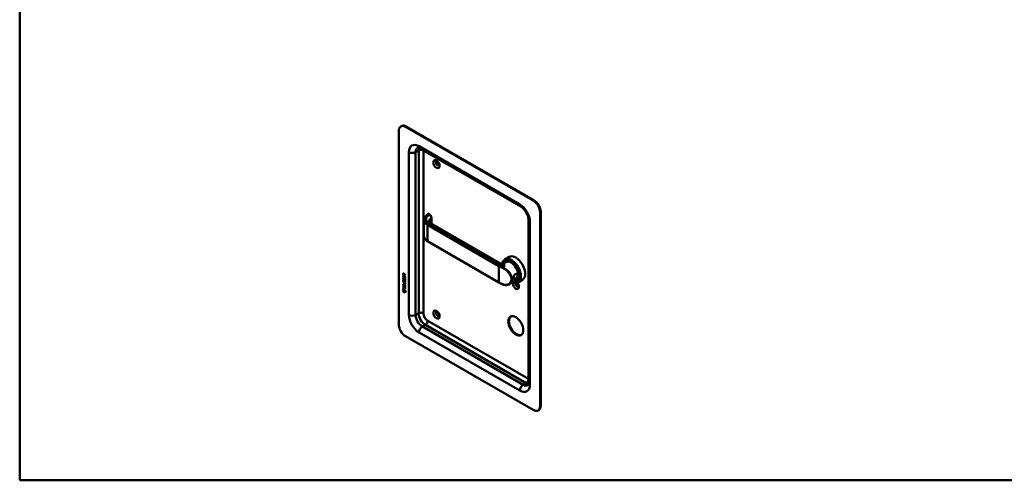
# Model space of a CAD drawing. Header units: millimetres. Extents: x 20 to 833, y 20 to 574.
# Tile 1 of 4: x 20 to 434, y 20 to 214. Entities that reach past the tile are written whole.
import ezdxf

# ---------------------------------------------------------------- set-up
doc = ezdxf.new("R2010")
doc.units = ezdxf.units.MM
doc.header["$LTSCALE"] = 2
for name, color, linetype, lineweight in [('Sichtbare Kanten(DIN)', 7, 'Continuous', 50), ('Sichtbare tangentiale Kanten(DIN)', 7, 'Continuous', 50), ('Skizziergeometrie(DIN)', 7, 'Continuous', 50)]:
    doc.layers.add(name, color=color, linetype=linetype, lineweight=lineweight)

# ---------------------------------------------------------------- blocks, each defined once
blk = doc.blocks.new('Ränder Standardrahmen')
at = {"layer": 'Skizziergeometrie(DIN)', "flags": 128}
blk.add_lwpolyline([(10, 10), (10, 287), (410, 287), (410, 10), (10, 10)], dxfattribs=at)

msp = doc.modelspace()

# ---------------------------------------------------------------- linework, layer by layer
at = {"layer": 'Sichtbare Kanten(DIN)'}
for p, q in [((179.541, 167.194), (179.541, 85.544)), ((180.37, 169.025), (180.653, 169.188)), ((236.11, 137.8), (182.37, 168.827)), ((236.393, 137.963), (182.653, 168.99)), ((230.867, 135.251), (188.441, 159.746)), ((238.938, 51.251), (238.938, 132.901)), ((239.221, 51.415), (239.221, 133.064)), ((190.1, 122.773), (190.1, 129.556)), ((192.484, 131.933), (192.117, 132.145)), ((193.265, 127.996), (193.265, 130.596)), ((234.11, 61.049), (234.11, 129.635)), ((222.049, 111.378), (192.869, 128.225)), ((221.726, 103.252), (191.604, 120.644)), ((224.576, 111.89), (223.668, 111.366)), ((225.956, 114.072), (224.146, 113.027)), ((224.702, 112.194), (224.533, 112.096)), ((181.423, 103.584), (181.424, 103.707)), ((181.466, 103.609), (181.423, 103.584)), ((181.896, 103.311), (181.423, 103.584)), ((181.424, 103.707), (181.889, 103.438)), ((181.425, 105.617), (181.425, 106.272)), ((181.425, 106.272), (181.524, 106.215)), ((181.467, 105.642), (181.425, 105.617)), ((182.233, 105.15), (181.425, 105.617)), ((181.469, 106.962), (181.426, 106.937)), ((181.426, 106.509), (181.426, 106.937)), ((181.468, 106.533), (181.426, 106.509)), ((182.234, 106.041), (181.426, 106.509)), ((181.466, 103.609), (181.466, 103.683)), ((181.938, 103.336), (181.466, 103.609)), ((181.467, 105.642), (181.468, 106.247)), ((182.233, 105.199), (181.467, 105.642)), ((181.468, 106.533), (181.469, 106.962)), ((182.234, 106.09), (181.468, 106.533)), ((181.473, 105.337), (181.569, 105.249)), ((181.473, 104.505), (181.569, 104.417)), ((181.525, 106.866), (181.524, 106.576)), ((181.524, 106.576), (181.812, 106.41)), ((181.524, 106.215), (181.524, 105.683)), ((181.524, 105.683), (181.777, 105.537)), ((181.528, 104.038), (181.531, 104.031)), ((181.529, 104.87), (181.531, 104.863)), ((181.612, 107.016), (181.57, 106.991)), ((181.753, 103.909), (181.71, 103.884)), ((181.753, 104.74), (181.711, 104.716)), ((181.755, 103.911), (181.713, 103.886)), ((181.756, 104.742), (181.714, 104.717)), ((181.722, 104.726), (181.726, 104.73)), ((181.722, 103.895), (181.725, 103.898)), ((181.764, 103.919), (181.767, 103.923)), ((181.765, 104.751), (181.768, 104.754)), ((181.777, 105.537), (181.777, 106.01)), ((181.777, 106.01), (181.875, 105.953)), ((181.819, 105.562), (181.777, 105.537)), ((181.812, 106.41), (181.813, 106.7)), ((181.855, 106.434), (181.812, 106.41)), ((181.819, 105.562), (181.819, 105.985)), ((181.855, 106.434), (181.855, 106.724)), ((181.875, 105.953), (181.875, 105.48)), ((181.875, 105.48), (182.135, 105.33)), ((181.896, 106.769), (182.235, 106.832)), ((182.234, 106.69), (181.911, 106.63)), ((181.954, 106.655), (181.911, 106.63)), ((181.911, 106.63), (181.911, 106.352)), ((181.911, 106.352), (182.234, 106.166)), ((181.988, 104.959), (181.945, 104.935)), ((181.987, 104.128), (181.945, 104.103)), ((182.234, 106.707), (181.954, 106.655)), ((182.018, 104.091), (182.015, 104.093)), ((182.019, 104.923), (182.016, 104.925)), ((182.061, 104.116), (182.018, 104.091)), ((182.061, 104.947), (182.019, 104.923)), ((182.061, 104.116), (182.057, 104.118)), ((182.061, 104.947), (182.058, 104.949)), ((182.116, 104.399), (182.073, 104.374)), ((182.135, 105.33), (182.135, 105.868)), ((182.135, 105.868), (182.234, 105.811)), ((182.177, 105.354), (182.135, 105.33)), ((182.177, 105.354), (182.178, 105.843)), ((182.234, 105.811), (182.233, 105.15)), ((182.235, 106.832), (182.234, 106.69)), ((182.234, 106.166), (182.234, 106.041)), ((225.73, 107.475), (225.729, 107.475)), ((228.976, 104.269), (225.968, 102.532)), ((229.302, 104.226), (229.133, 104.128)), ((231.556, 104.373), (229.746, 103.328)), ((181.271, 100.017), (181.401, 100.638)), ((181.314, 100.041), (181.271, 100.017)), ((182.379, 99.376), (181.271, 100.017)), ((181.314, 100.041), (181.434, 100.619)), ((182.37, 99.431), (181.314, 100.041)), ((181.401, 100.638), (182.251, 100.147)), ((181.401, 99.476), (181.401, 99.848)), ((181.401, 99.848), (182.249, 99.358)), ((181.443, 99.5), (181.401, 99.476)), ((182.249, 98.985), (181.401, 99.476)), ((181.421, 101.221), (181.773, 101.018)), ((181.421, 101.098), (181.421, 101.221)), ((181.464, 101.123), (181.421, 101.098)), ((182.23, 100.631), (181.421, 101.098)), ((181.422, 102.112), (181.423, 102.766)), ((181.465, 102.136), (181.422, 102.112)), ((182.231, 101.644), (181.422, 102.112)), ((181.422, 101.73), (181.422, 101.853)), ((181.422, 101.853), (182.23, 101.385)), ((181.464, 101.754), (181.422, 101.73)), ((181.773, 101.527), (181.422, 101.73)), ((181.423, 102.953), (181.423, 103.076)), ((181.423, 103.076), (181.895, 102.803)), ((181.465, 102.977), (181.423, 102.953)), ((181.889, 102.683), (181.423, 102.953)), ((181.423, 102.766), (181.521, 102.709)), ((181.443, 99.5), (181.444, 99.824)), ((182.249, 99.034), (181.443, 99.5)), ((181.464, 101.754), (181.464, 101.829)), ((181.816, 101.551), (181.464, 101.754)), ((181.464, 101.123), (181.464, 101.197)), ((182.23, 100.68), (181.464, 101.123)), ((181.465, 102.977), (181.466, 103.051)), ((181.931, 102.708), (181.465, 102.977)), ((181.465, 102.136), (181.465, 102.742)), ((182.231, 101.693), (181.465, 102.136)), ((181.521, 102.709), (181.521, 102.178)), ((181.521, 102.178), (181.774, 102.032)), ((181.816, 101.551), (181.773, 101.527)), ((181.773, 101.018), (181.773, 101.527)), ((181.816, 101.043), (181.773, 101.018)), ((181.774, 102.504), (181.873, 102.447)), ((181.774, 102.032), (181.774, 102.504)), ((181.817, 102.056), (181.774, 102.032)), ((181.816, 101.043), (181.816, 101.551)), ((181.817, 102.056), (181.817, 102.479)), ((181.873, 102.447), (181.873, 101.975)), ((181.873, 101.975), (182.133, 101.824)), ((181.917, 101.493), (181.874, 101.468)), ((182.23, 101.262), (181.874, 101.468)), ((181.874, 101.468), (181.874, 100.96)), ((181.874, 100.96), (182.23, 100.754)), ((182.23, 101.311), (181.917, 101.493)), ((182.115, 103.568), (182.073, 103.543)), ((182.132, 102.787), (182.09, 102.762)), ((182.133, 101.824), (182.133, 102.362)), ((182.133, 102.362), (182.231, 102.305)), ((182.175, 101.849), (182.133, 101.824)), ((182.145, 102.911), (182.145, 102.914)), ((182.175, 101.849), (182.175, 102.338)), ((182.187, 102.936), (182.187, 102.939)), ((182.23, 101.385), (182.23, 101.262)), ((182.23, 100.754), (182.23, 100.631)), ((182.231, 102.305), (182.231, 101.644)), ((182.251, 100.147), (182.379, 99.376)), ((182.249, 99.358), (182.249, 98.985)), ((182.37, 80.645), (236.11, 49.618)), ((238.11, 49.42), (238.393, 49.584))]:
    msp.add_line(p, q, dxfattribs=at)
for centre, major_axis, ratio, start_param, end_param in [((182.37, 165.561), (-2, 3.464), 0.5773503, 5.4977871, 7.0685835), ((182.653, 165.724), (-2, 3.464), 0.5773503, 5.4977871, 6.2831853), ((195.946, 153.477), (-0.53, 0.918), 0.5773503, 5.8272815, 9.8806818), ((236.11, 134.534), (2, -3.464), 0.5773503, 0.7853982, 2.3561945), ((236.393, 134.697), (-2, 3.464), 0.5773503, 3.9269908, 5.4977871), ((192.269, 127.186), (0.6, 1.039), 0.5773503, 0, 0.0065439), ((226.946, 108.178), (2.8, -4.85), 0.5773503, 5.616239, 10.0491416), ((226.889, 108.145), (-2.76, 4.78), 0.5773503, 2.4932761, 6.8886795), ((226.889, 108.145), (2.34, -4.053), 0.5773503, 5.9355207, 9.7724426), ((226.833, 108.112), (2.3, -3.984), 0.5773503, 5.9872224, 9.7207409), ((226.776, 108.08), (-2.26, 3.914), 0.5773503, 2.9106512, 6.5141268), ((226.918, 108.161), (-2.32, 4.018), 0.5773503, 5.5020883, 6.5389379), ((227.059, 108.243), (-2.32, 4.018), 0.5773503, 0.0304835, 0.1372034), ((226.776, 108.08), (-2.2, 3.811), 0.5773503, 3.1415927, 6.2831853), ((227.002, 108.21), (-2.3, 3.984), 0.5773503, 6.0631329, 6.2831853), ((228.756, 109.223), (-2.8, 4.85), 0.5773503, 3.1415927, 6.2831853), ((226.776, 108.08), (-2.26, 3.914), 0.5773503, 0.8867439, 0.8867828), ((226.776, 108.08), (-2.2, 3.811), 0.5773503, 0.8885279, 0.8885889), ((226.776, 108.08), (-2.2, 3.811), 0.5773503, 0.467157, 0.4671715), ((227.059, 108.243), (-2.32, 4.019), 0.5773503, 0.6216437, 0.6216528), ((227.059, 108.243), (-2.32, 4.018), 0.5773503, 0.9696753, 0.9697702), ((181.887, 105.679), (0.278, 0.917), 0.2812352, 2.6697512, 2.7307106), ((181.911, 104.914), (0.304, 0.982), 0.2703466, 2.6905514, 2.7496924), ((181.858, 106.421), (-0.285, 0.572), 0.3018726, 5.8544378, 6.8271823), ((181.74, 105.007), (0.059, 0.299), 0.7221699, 2.2112627, 2.6715564), ((181.741, 104.177), (0.062, 0.301), 0.7230879, 2.2199231, 2.6777544), ((181.9, 106.446), (-0.285, 0.572), 0.3018726, 5.8544378, 6.3016541), ((181.464, 106.622), (0.033, 0.522), 0.8552942, 5.0507542, 5.8815618), ((181.705, 103.912), (0.0248, 0.0325), 0.5839136, 4.3085899, 4.616668), ((181.706, 104.744), (0.0248, 0.0325), 0.5839136, 4.3085899, 4.616668), ((181.748, 103.937), (0.0248, 0.0325), 0.5839136, 4.3085899, 4.616668), ((181.748, 104.768), (0.0248, 0.0325), 0.5839136, 4.3085899, 4.616668), ((181.832, 103.649), (0.145, 0.462), 0.6153509, 5.6088275, 6.1305203), ((181.832, 104.479), (0.145, 0.462), 0.6150433, 5.609575, 6.1309628), ((181.875, 104.504), (0.145, 0.462), 0.6150433, 5.609575, 6.1309628), ((181.875, 103.673), (0.145, 0.462), 0.6153509, 5.6088275, 6.1305203), ((226.889, 108.145), (-2.76, 4.781), 0.5773503, 2.3204949, 2.3204995), ((226.918, 106.691), (0.6, 1.039), 0.5773503, 3.765728, 3.7659927), ((227.059, 108.243), (1.95, -3.378), 0.5773503, 5.4380024, 5.4380701), ((226.776, 108.08), (-2.26, 3.914), 0.5773503, 2.397272, 2.3972934), ((226.833, 108.112), (2.3, -3.984), 0.5773503, 5.520667, 5.5206886), ((226.889, 108.145), (2.34, -4.053), 0.5773503, 5.5031444, 5.5031659), ((226.889, 108.145), (2.34, -4.053), 0.5773503, 5.565159, 5.5652125), ((226.833, 108.112), (2.3, -3.984), 0.5773503, 5.5840359, 5.5840928), ((226.776, 108.08), (-2.26, 3.914), 0.5773503, 2.4620884, 2.4621495), ((226.776, 108.08), (-2.2, 3.811), 0.5773503, 2.4695924, 2.4696968), ((227.059, 108.243), (-2.32, 4.018), 0.5773503, 2.3809769, 2.3811108), ((227.059, 108.243), (1.95, -3.377), 0.5773503, 5.5274188, 5.5274853), ((227.059, 108.243), (-2.26, 3.914), 0.5773503, 2.3841062, 2.384269), ((227.059, 108.243), (1.95, -3.378), 0.5773503, 5.7866076, 5.7866265), ((227.116, 108.275), (1.91, -3.308), 0.5773503, 6.0320666, 6.0320689), ((226.918, 108.161), (2.32, -4.018), 0.5773503, 6.0274328, 7.0642824), ((227.059, 108.243), (2.32, -4.018), 0.5773503, 6.1459819, 6.2527018), ((227.002, 108.21), (2.3, -3.984), 0.5773503, 0, 0.2200524), ((229.067, 109.163), (-1.51, 2.615), 0.5773503, 2.5190683, 2.519093), ((229.124, 109.435), (1.6, -2.771), 0.5773503, 5.7098913, 5.7099451), ((229.067, 109.163), (-1.51, 2.615), 0.5773503, 2.6409755, 2.6410183), ((228.813, 109.016), (1.51, -2.615), 0.5773503, 5.9279097, 5.9280159), ((227.059, 108.243), (-1.9, 3.291), 0.5773503, 3.7551205, 3.7555453), ((180.808, 102.536), (1.39, 0.562), 0.6425575, 6.0293145, 6.7477784), ((180.809, 104.836), (1.354, -2.201), 0.2164125, 5.9020216, 6.620361), ((175.517, 113.216), (6.576, -10.453), 0.0794051, 6.1336195, 6.4085525), ((180.852, 104.86), (1.354, -2.201), 0.2164125, 5.9020216, 6.2333915), ((175.559, 113.241), (6.576, -10.453), 0.0794051, 6.2801711, 6.4085525), ((228.756, 102.201), (0.93, -1.611), 0.5773503, 3.6588999, 8.1384516), ((229.322, 102.527), (0.53, -0.918), 0.5773503, 3.7962348, 6.7390892), ((195.946, 90.117), (-0.53, 0.918), 0.5773503, 5.8272815, 9.8806818), ((229.039, 85.218), (-2.23, 3.862), 0.5773503, 0.0634602, 3.0781324), ((182.37, 83.911), (-2, 3.464), 0.5773503, 0.7853982, 2.3561945), ((236.11, 52.884), (2, -3.464), 0.5773503, 5.4977871, 7.0685835), ((236.393, 53.048), (2, -3.464), 0.5773503, 0, 0.7853982)]:
    msp.add_ellipse(centre, major_axis=major_axis, ratio=ratio, start_param=start_param, end_param=end_param, dxfattribs=at)
for centre, major_axis in [((195.381, 153.15), (-0.93, 1.611)), ((195.381, 89.79), (-0.93, 1.611)), ((228.756, 85.054), (-2.23, 3.862))]:
    msp.add_ellipse(centre, major_axis=major_axis, ratio=0.5773503, dxfattribs=at)
for points, knots in [([(188.441, 159.746), (188.297, 159.829), (188.163, 159.894), (187.924, 159.988), (187.819, 160.018), (187.648, 160.052), (187.582, 160.057), (187.491, 160.056), (187.466, 160.051), (187.441, 160.044), (187.441, 160.044), (187.441, 160.044)], [1.57079633, 1.57079633, 1.57079633, 1.57079633, 1.72787596, 1.72787596, 1.88495559, 1.88495559, 2.04203522, 2.04203522, 2.19911486, 2.19911486, 2.35619449, 2.35619449, 2.35619449, 2.35619449]), ([(234.11, 129.635), (234.11, 129.896), (234.081, 130.199), (233.951, 130.872), (233.845, 131.244), (233.556, 132.011), (233.369, 132.408), (232.931, 133.173), (232.68, 133.541), (232.147, 134.198), (231.867, 134.488), (231.34, 134.946), (231.092, 135.122), (230.867, 135.251)], [0, 0, 0, 0, 0.2471265, 0.2471265, 0.5076091, 0.5076091, 0.778558, 0.778558, 1.053397, 1.053397, 1.3246151, 1.3246151, 1.5707963, 1.5707963, 1.5707963, 1.5707963]), ([(190.098, 129.636), (190.098, 129.945), (190.181, 130.259), (190.496, 130.846), (190.755, 131.116), (191.234, 131.615), (191.466, 131.857), (191.698, 132.099)], [0, 0, 0, 0, 0.3737874, 0.3737874, 0.7556892, 0.7556892, 1.1148689, 1.1148689, 1.1148689, 1.1148689]), ([(191.775, 132.159), (191.77, 132.156), (191.764, 132.152), (191.754, 132.145), (191.748, 132.142), (191.738, 132.134), (191.733, 132.13), (191.722, 132.122), (191.717, 132.117), (191.707, 132.108), (191.702, 132.103), (191.697, 132.098)], [3.14159265, 3.14159265, 3.14159265, 3.14159265, 3.19744319, 3.19744319, 3.25329373, 3.25329373, 3.30914426, 3.30914426, 3.3649948, 3.3649948, 3.42084533, 3.42084533, 3.42084533, 3.42084533]), ([(191.797, 132.167), (191.816, 132.176), (191.837, 132.183), (191.888, 132.196), (191.92, 132.198), (191.987, 132.194), (192.023, 132.186), (192.073, 132.167), (192.09, 132.159), (192.106, 132.151)], [0.005821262, 0.005821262, 0.005821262, 0.005821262, 0.022339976, 0.022339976, 0.046317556, 0.046317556, 0.074056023, 0.074056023, 0.088159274, 0.088159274, 0.088159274, 0.088159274]), ([(192.205, 128.971), (192.205, 128.895), (192.213, 128.841), (192.335, 128.658), (192.4, 128.579), (192.584, 128.411), (192.705, 128.32), (192.85, 128.235)], [0, 0, 0, 0, 0.32850114, 0.32850114, 0.50640169, 0.50640169, 0.68934823, 0.68934823, 0.68934823, 0.68934823]), ([(192.483, 131.933), (192.59, 131.871), (192.692, 131.789), (192.878, 131.598), (192.964, 131.486), (193.104, 131.253), (193.16, 131.128), (193.235, 130.887), (193.258, 130.767), (193.265, 130.634), (193.265, 130.615), (193.265, 130.597)], [0, 0, 0, 0, 0.1025785, 0.1025785, 0.20657185, 0.20657185, 0.306686, 0.306686, 0.40123598, 0.40123598, 0.41618558, 0.41618558, 0.41618558, 0.41618558]), ([(191.604, 120.644), (191.222, 120.864), (190.896, 121.125), (190.396, 121.705), (190.22, 122.035), (190.113, 122.506), (190.098, 122.642), (190.098, 122.778)], [0, 0, 0, 0, 0.39941581, 0.39941581, 0.81014538, 0.81014538, 0.97443161, 0.97443161, 0.97443161, 0.97443161]), ([(222.049, 111.378), (222.165, 111.311), (222.31, 111.249), (222.643, 111.165), (222.837, 111.149), (223.245, 111.186), (223.464, 111.257), (223.637, 111.348), (223.652, 111.356), (223.666, 111.365)], [0, 0, 0, 0, 0.15456086, 0.15456086, 0.33773025, 0.33773025, 0.55966759, 0.55966759, 0.58182462, 0.58182462, 0.58182462, 0.58182462]), ([(228.596, 106.859), (228.453, 106.776), (228.191, 106.515), (227.931, 105.954), (227.8, 105.34), (227.8, 104.632), (228.061, 104.351), (228.584, 104.555), (229.208, 105.012), (229.718, 105.74), (229.716, 106.403), (229.57, 106.676), (229.257, 106.989), (228.882, 107.023), (228.596, 106.859), (228.596, 106.859), (228.596, 106.859), (228.596, 106.859)], [-2.11504, -2.11504, -2.11504, -2.11504, -1.9639931, -1.8129167, -1.6618403, -1.510764, -1.2086112, -1.0575348, -0.9064584, -0.6043056, -0.4532292, -0.3399219, -0.3021528, 0, 0, 0, 0.0000295, 0.0000295, 0.0000295, 0.0000295]), ([(228.496, 106.76), (228.496, 106.76), (228.497, 106.76), (228.497, 106.76), (228.752, 106.907), (229.053, 106.882), (229.255, 106.719), (229.28, 106.699), (229.304, 106.677), (229.326, 106.653), (229.392, 106.58), (229.441, 106.492), (229.47, 106.392), (229.509, 106.26), (229.509, 106.107), (229.471, 105.953), (229.394, 105.646), (229.161, 105.332), (228.897, 105.094), (228.765, 104.975), (228.625, 104.874), (228.497, 104.8), (228.369, 104.726), (228.253, 104.68), (228.157, 104.667), (227.966, 104.642), (227.854, 104.756), (227.817, 104.998), (227.812, 105.03), (227.808, 105.065), (227.806, 105.102)], [2.1150399, 2.1150399, 2.1150399, 2.1150399, 2.1150695, 2.1150695, 2.1150695, 2.4172223, 2.4172223, 2.4172223, 2.4549914, 2.4549914, 2.4549914, 2.5682987, 2.5682987, 2.5682987, 2.7193751, 2.7193751, 2.7193751, 3.0215279, 3.0215279, 3.0215279, 3.1726043, 3.1726043, 3.1726043, 3.3236807, 3.3236807, 3.3236807, 3.6258335, 3.6258335, 3.6258335, 3.6664416, 3.6664416, 3.6664416, 3.6664416]), ([(182.145, 102.914), (182.145, 102.929), (182.144, 102.945), (182.139, 102.992), (182.133, 103.024), (182.112, 103.086), (182.099, 103.113), (182.065, 103.167), (182.045, 103.192), (181.984, 103.255), (181.938, 103.287), (181.896, 103.311)], [0, 0, 0, 0, 0.01400423, 0.01400423, 0.0408947, 0.0408947, 0.06439039, 0.06439039, 0.08887549, 0.08887549, 0.13413559, 0.13413559, 0.13413559, 0.13413559]), ([(182.187, 102.939), (182.187, 102.954), (182.186, 102.97), (182.182, 103.017), (182.175, 103.049), (182.154, 103.11), (182.141, 103.138), (182.107, 103.192), (182.087, 103.217), (182.026, 103.279), (181.981, 103.311), (181.938, 103.336)], [0, 0, 0, 0, 0.01400423, 0.01400423, 0.0408947, 0.0408947, 0.06439039, 0.06439039, 0.08887549, 0.08887549, 0.13413559, 0.13413559, 0.13413559, 0.13413559]), ([(223.239, 102.474), (223.133, 102.523), (223.028, 102.572), (222.82, 102.671), (222.717, 102.722), (222.514, 102.824), (222.413, 102.876), (222.213, 102.981), (222.114, 103.035), (221.919, 103.143), (221.822, 103.197), (221.726, 103.252)], [1.45604081, 1.45604081, 1.45604081, 1.45604081, 1.47899191, 1.47899191, 1.50194302, 1.50194302, 1.52489412, 1.52489412, 1.54784522, 1.54784522, 1.57079633, 1.57079633, 1.57079633, 1.57079633]), ([(225.952, 102.523), (225.639, 102.342), (225.279, 102.225), (224.537, 102.144), (224.146, 102.178), (223.588, 102.331), (223.411, 102.395), (223.238, 102.474)], [0, 0, 0, 0, 0.35754183, 0.35754183, 0.71028226, 0.71028226, 0.87351792, 0.87351792, 0.87351792, 0.87351792]), ([(233.867, 60.035), (233.867, 60.035), (233.868, 60.034), (233.886, 60.053), (233.903, 60.072), (233.95, 60.15), (233.979, 60.21), (234.034, 60.375), (234.061, 60.481), (234.099, 60.735), (234.11, 60.884), (234.11, 61.049)], [5.49778714, 5.49778714, 5.49778714, 5.49778714, 5.65486678, 5.65486678, 5.81194641, 5.81194641, 5.96902604, 5.96902604, 6.12610567, 6.12610567, 6.28318531, 6.28318531, 6.28318531, 6.28318531])]:
    msp.add_open_spline(points, degree=3, knots=knots, dxfattribs=at)
for points in [[(190.1, 129.636), (190.1, 129.634), (190.1, 129.633), (190.1, 129.631)], [(192.205, 128.971), (192.205, 128.971), (192.205, 128.972), (192.205, 128.972)], [(181.438, 104.043), (181.412, 104.136), (181.404, 104.217), (181.416, 104.317)], [(181.439, 104.874), (181.413, 104.967), (181.405, 105.048), (181.417, 105.149)], [(181.416, 104.317), (181.421, 104.36), (181.433, 104.421), (181.453, 104.466)], [(181.417, 105.149), (181.422, 105.191), (181.433, 105.252), (181.453, 105.297)], [(181.426, 106.937), (181.43, 107.079), (181.496, 107.192), (181.669, 107.092)], [(181.596, 103.801), (181.533, 103.848), (181.468, 103.933), (181.438, 104.043)], [(181.597, 104.632), (181.534, 104.679), (181.469, 104.764), (181.439, 104.874)], [(181.481, 104.898), (181.455, 104.992), (181.447, 105.073), (181.459, 105.173)], [(181.48, 104.067), (181.455, 104.16), (181.447, 104.241), (181.458, 104.342)], [(181.453, 105.297), (181.459, 105.31), (181.473, 105.337), (181.473, 105.337)], [(181.453, 104.466), (181.458, 104.479), (181.473, 104.505), (181.473, 104.505)], [(181.458, 104.342), (181.463, 104.383), (181.475, 104.442), (181.494, 104.486)], [(181.459, 105.173), (181.464, 105.214), (181.475, 105.273), (181.494, 105.318)], [(181.469, 106.962), (181.471, 107.03), (181.487, 107.092), (181.522, 107.126)], [(181.639, 103.825), (181.575, 103.872), (181.51, 103.957), (181.48, 104.067)], [(181.639, 104.657), (181.576, 104.704), (181.511, 104.789), (181.481, 104.898)], [(181.525, 104.291), (181.507, 104.219), (181.505, 104.146), (181.522, 104.066)], [(181.525, 105.122), (181.507, 105.05), (181.506, 104.978), (181.522, 104.898)], [(181.569, 105.249), (181.569, 105.248), (181.535, 105.161), (181.525, 105.122)], [(181.569, 104.417), (181.569, 104.417), (181.535, 104.33), (181.525, 104.291)], [(181.588, 103.928), (181.63, 103.885), (181.683, 103.866), (181.713, 103.886)], [(181.589, 104.76), (181.631, 104.716), (181.684, 104.697), (181.714, 104.717)], [(181.64, 103.771), (181.611, 103.788), (181.606, 103.794), (181.596, 103.801)], [(181.64, 104.603), (181.612, 104.62), (181.606, 104.625), (181.597, 104.632)], [(181.683, 104.627), (181.654, 104.644), (181.649, 104.65), (181.639, 104.657)], [(181.682, 103.796), (181.654, 103.813), (181.648, 103.818), (181.639, 103.825)], [(181.818, 104.619), (181.785, 104.57), (181.73, 104.55), (181.64, 104.603)], [(181.818, 103.788), (181.785, 103.738), (181.73, 103.718), (181.64, 103.771)], [(181.813, 106.7), (181.813, 106.789), (181.788, 106.909), (181.67, 106.977)], [(181.801, 103.767), (181.77, 103.759), (181.732, 103.767), (181.682, 103.796)], [(181.801, 104.599), (181.771, 104.591), (181.732, 104.598), (181.683, 104.627)], [(181.855, 106.724), (181.855, 106.813), (181.83, 106.934), (181.713, 107.002)], [(181.725, 103.898), (181.744, 103.923), (181.76, 103.967), (181.776, 104.038)], [(181.726, 104.73), (181.745, 104.754), (181.761, 104.798), (181.777, 104.87)], [(181.753, 104.74), (181.754, 104.741), (181.755, 104.741), (181.756, 104.742)], [(181.753, 103.909), (181.754, 103.909), (181.755, 103.91), (181.755, 103.911)], [(181.767, 103.923), (181.787, 103.947), (181.803, 103.992), (181.818, 104.063)], [(181.768, 104.754), (181.787, 104.779), (181.803, 104.823), (181.819, 104.894)], [(181.776, 104.038), (181.8, 104.145), (181.829, 104.197), (181.869, 104.229)], [(181.777, 104.87), (181.8, 104.976), (181.829, 105.028), (181.869, 105.06)], [(181.873, 104.765), (181.857, 104.696), (181.84, 104.652), (181.818, 104.619)], [(181.818, 104.063), (181.84, 104.159), (181.866, 104.211), (181.9, 104.243)], [(181.872, 103.934), (181.857, 103.864), (181.839, 103.82), (181.818, 103.788)], [(181.819, 104.894), (181.841, 104.99), (181.866, 105.042), (181.9, 105.075)], [(181.869, 105.06), (181.895, 105.081), (181.932, 105.083), (181.983, 105.062)], [(181.869, 104.229), (181.895, 104.249), (181.932, 104.252), (181.983, 104.23)], [(181.886, 103.991), (181.884, 103.982), (181.872, 103.934), (181.872, 103.934)], [(181.886, 104.822), (181.884, 104.813), (181.873, 104.766), (181.873, 104.765)], [(181.939, 104.93), (181.919, 104.913), (181.902, 104.878), (181.886, 104.822)], [(181.938, 104.099), (181.918, 104.082), (181.901, 104.046), (181.886, 103.991)], [(182.015, 104.093), (181.981, 104.113), (181.959, 104.115), (181.938, 104.099)], [(182.016, 104.925), (181.981, 104.944), (181.96, 104.946), (181.939, 104.93)], [(181.983, 105.062), (182.064, 105.027), (182.144, 104.948), (182.199, 104.813)], [(181.983, 104.23), (182.064, 104.196), (182.144, 104.117), (182.199, 103.982)], [(182.057, 104.118), (182.027, 104.136), (182.006, 104.139), (181.987, 104.128)], [(182.058, 104.949), (182.027, 104.967), (182.007, 104.97), (181.988, 104.959)], [(182.073, 104.374), (182.073, 104.374), (182.117, 104.432), (182.134, 104.515)], [(182.178, 104.286), (182.172, 104.291), (182.073, 104.374), (182.073, 104.374)], [(182.073, 103.543), (182.073, 103.543), (182.117, 103.601), (182.133, 103.684)], [(182.115, 103.568), (182.115, 103.568), (182.159, 103.625), (182.176, 103.709)], [(182.116, 104.399), (182.116, 104.399), (182.16, 104.457), (182.176, 104.54)], [(182.2, 104.327), (182.17, 104.353), (182.116, 104.399), (182.116, 104.399)], [(182.134, 104.515), (182.153, 104.613), (182.153, 104.703), (182.123, 104.785)], [(182.133, 103.684), (182.153, 103.782), (182.153, 103.872), (182.123, 103.954)], [(182.176, 103.709), (182.195, 103.806), (182.195, 103.896), (182.165, 103.978)], [(182.176, 104.54), (182.196, 104.637), (182.196, 104.728), (182.166, 104.809)], [(182.241, 103.652), (182.232, 103.549), (182.187, 103.467), (182.177, 103.454)], [(182.241, 104.484), (182.233, 104.381), (182.188, 104.299), (182.178, 104.286)], [(182.199, 104.813), (182.23, 104.736), (182.246, 104.656), (182.245, 104.568)], [(182.199, 103.982), (182.23, 103.905), (182.245, 103.825), (182.245, 103.737)], [(182.245, 104.568), (182.245, 104.54), (182.244, 104.513), (182.241, 104.484)], [(182.245, 103.737), (182.245, 103.709), (182.243, 103.682), (182.241, 103.652)], [(228.321, 106.626), (228.376, 106.679), (228.435, 106.724), (228.496, 106.76)], [(182.177, 103.454), (182.171, 103.459), (182.073, 103.543), (182.073, 103.543)], [(182.2, 103.496), (182.169, 103.522), (182.115, 103.567), (182.115, 103.568)]]:
    msp.add_open_spline(points, degree=3, dxfattribs=at)
at = {"layer": 'Sichtbare tangentiale Kanten(DIN)'}
for p, q in [((182.37, 168.827), (182.653, 168.99)), ((183.784, 89.627), (183.784, 158.212)), ((186.613, 158.212), (187.885, 158.947)), ((186.613, 158.212), (186.613, 89.627)), ((187.885, 90.362), (187.885, 158.947)), ((188.027, 160.662), (230.453, 136.167)), ((189.865, 158.924), (189.865, 90.362)), ((236.393, 137.963), (236.11, 137.8)), ((238.938, 132.901), (239.221, 133.064)), ((191.875, 132.149), (192.284, 131.913)), ((193.205, 130.476), (193.205, 128.031)), ((234.696, 128.819), (234.696, 60.233)), ((191.562, 127.594), (221.685, 110.202)), ((191.562, 127.594), (191.562, 120.735)), ((192.269, 128.165), (191.704, 127.839)), ((221.826, 110.447), (191.704, 127.839)), ((192.269, 128.165), (223.806, 109.957)), ((221.685, 103.344), (191.562, 120.735)), ((221.685, 110.202), (221.685, 103.344)), ((223.806, 109.957), (223.322, 109.678)), ((181.458, 104.342), (181.416, 104.317)), ((181.459, 105.173), (181.417, 105.149)), ((181.48, 104.067), (181.438, 104.043)), ((181.481, 104.898), (181.439, 104.874)), ((181.492, 105.319), (181.453, 105.297)), ((181.492, 104.488), (181.453, 104.466)), ((181.639, 103.825), (181.596, 103.801)), ((181.639, 104.657), (181.597, 104.632)), ((181.683, 104.627), (181.64, 104.603)), ((181.682, 103.796), (181.64, 103.771)), ((181.713, 107.002), (181.67, 106.977)), ((181.765, 104.751), (181.722, 104.726)), ((181.764, 103.919), (181.722, 103.895)), ((181.767, 103.923), (181.725, 103.898)), ((181.768, 104.754), (181.726, 104.73)), ((181.818, 104.063), (181.776, 104.038)), ((181.819, 104.894), (181.777, 104.87)), ((181.855, 106.724), (181.813, 106.7)), ((181.889, 105.071), (181.869, 105.06)), ((181.888, 104.24), (181.869, 104.229)), ((182.057, 104.118), (182.015, 104.093)), ((182.058, 104.949), (182.016, 104.925)), ((182.166, 104.809), (182.123, 104.785)), ((182.165, 103.978), (182.123, 103.954)), ((182.176, 103.709), (182.133, 103.684)), ((182.176, 104.54), (182.134, 104.515)), ((228.597, 106.858), (228.497, 106.76)), ((181.931, 102.708), (181.889, 102.683)), ((181.938, 103.336), (181.896, 103.311)), ((182.187, 102.939), (182.145, 102.914)), ((182.187, 102.936), (182.145, 102.911)), ((186.613, 89.627), (187.885, 90.362)), ((191.704, 87.177), (234.11, 62.694)), ((189.441, 84.728), (190.714, 85.463)), ((189.441, 84.728), (231.867, 60.233)), ((233.14, 60.968), (190.714, 85.463)), ((230.453, 57.783), (188.027, 82.278)), ((231.867, 60.233), (233.14, 60.968)), ((239.221, 51.415), (238.938, 51.251))]:
    msp.add_line(p, q, dxfattribs=at)
for centre, major_axis, ratio, start_param, end_param in [((188.027, 155.763), (-3, 5.196), 0.5773503, 5.4977871, 7.0685835), ((185.198, 159.029), (-2, 0), 0.5773503, 0.7853982, 2.3561945), ((189.441, 156.579), (-2, 3.464), 0.5773503, 0, 0.7853982), ((190.714, 157.314), (-2, 3.464), 0.5773503, 0.4466656, 0.7853982), ((188.875, 158.376), (-1.4, 0), 0.5773503, 4.128853, 5.4977871), ((189.441, 161.478), (-1, -1.732), 0.5773503, 5.4977871, 6.2831853), ((231.867, 136.984), (-1, -1.732), 0.5773503, 5.4977871, 6.2831853), ((230.453, 131.268), (-3, 5.196), 0.5773503, 3.9269908, 5.4977871), ((191.842, 131.96), (-0.144, 0.139), 0.714124, 5.3134016, 6.2788815), ((191.875, 131.986), (-0.1, 0.173), 0.5773503, 5.4977871, 6.2831853), ((192.017, 132.067), (0.2, 0), 0.5773503, 2.3561945, 2.6354472), ((192.017, 131.741), (0.053, -0.438), 0.7115312, 2.6501937, 3.435594), ((192.284, 131.586), (0.2, 0.346), 0.5773503, 0.0063976, 0.7853982), ((192.865, 130.597), (0.4, 0), 0.5773503, 5.7287616, 6.2824619), ((236.11, 129.635), (-2, 0), 0.5773503, 0, 0.7853982), ((191.704, 127.675), (0.1, 0.173), 0.5773503, 0.7853982, 2.3561945), ((192.269, 127.186), (0.6, 1.039), 0.5773503, 0.0065439, 0.7853982), ((191.704, 120.817), (-0.1, -0.173), 0.5773503, 5.4977871, 6.2831853), ((221.826, 110.284), (0.1, 0.173), 0.5773503, 0.7853982, 2.3561945), ((234.177, 117.415), (17.667, 0), 0.5773503, 3.9269908, 4.0417463), ((234.177, 117.578), (-17.467, 0), 0.5773503, 0.7853982, 0.9001537), ((223.322, 109.514), (0.083, 0.182), 0.5074441, 0.7342425, 2.3050388), ((234.177, 110.556), (-17.667, 0), 0.5773503, 0.7853982, 0.9001537), ((221.826, 103.426), (-0.1, -0.173), 0.5773503, 5.4977871, 6.2831853), ((223.322, 102.656), (-0.083, -0.182), 0.5074441, 5.4466314, 6.2810513), ((185.198, 90.443), (-2, 0), 0.5773503, 0.7853982, 2.3561945), ((188.027, 87.177), (3, -5.196), 0.5773503, 3.9269908, 5.4977871), ((189.441, 87.994), (2, -3.464), 0.5773503, 3.9269908, 5.4977871), ((188.875, 89.79), (-1.4, 0), 0.5773503, 3.9269908, 5.4977871), ((190.714, 88.729), (-2, 3.464), 0.5773503, 0.7853982, 2.3561945), ((191.704, 89.3), (1.3, -2.252), 0.5773503, 3.9269908, 5.4977871), ((190.714, 86.606), (0.7, 1.212), 0.5773503, 3.9269908, 5.4977871), ((189.441, 83.095), (1, 1.732), 0.5773503, 0.7853982, 2.3561945), ((233.14, 62.111), (-0.7, -1.212), 0.5773503, 0.7853982, 2.1543323), ((231.867, 58.6), (-1, -1.732), 0.5773503, 3.9269908, 5.4977871), ((230.453, 62.682), (3, -5.196), 0.5773503, 5.4977871, 7.0685835), ((231.867, 63.499), (2, -3.464), 0.5773503, 5.4977871, 6.2831853), ((233.14, 64.234), (-2, 3.464), 0.5773503, 2.3561945, 2.694927), ((236.11, 61.049), (-2, 0), 0.5773503, 0, 0.7853982)]:
    msp.add_ellipse(centre, major_axis=major_axis, ratio=ratio, start_param=start_param, end_param=end_param, dxfattribs=at)
for points, knots in [([(190.1, 129.631), (190.1, 129.374), (190.158, 129.117), (190.276, 128.869), (190.504, 128.39), (190.953, 127.945), (191.562, 127.594)], [-0.9457803, -0.9457803, -0.9457803, -0.9457803, -0.62318252, -0.62318252, -0.62318252, 0, 0, 0, 0]), ([(191.704, 127.839), (191.413, 128.007), (190.901, 128.39), (190.419, 129.055), (190.244, 129.77), (190.369, 130.367), (190.592, 130.767), (190.756, 130.984), (190.85, 131.09), (191.214, 131.469), (191.528, 131.796), (191.842, 132.123)], [0, 0, 0, 0, 0.3081929, 0.6163858, 0.9245787, 1.2327717, 1.3868681, 1.4639163, 1.5409646, 1.5409646, 2.0267649, 2.0267649, 2.0267649, 2.0267649]), ([(192.284, 131.913), (192.226, 131.858), (192.168, 131.804), (191.742, 131.411), (191.379, 131.063), (190.963, 130.243), (190.945, 129.775), (191.322, 128.896), (191.715, 128.485), (192.269, 128.165)], [-1.7794277, -1.7794277, -1.7794277, -1.7794277, -1.6962691, -1.6962691, -1.1762678, -1.1762678, -0.5877823, -0.5877823, 0, 0, 0, 0]), ([(192.205, 128.972), (192.205, 129.152), (192.249, 129.332), (192.476, 129.782), (192.757, 130.062), (193.154, 130.428), (193.18, 130.452), (193.205, 130.476)], [0.85745564, 0.85745564, 0.85745564, 0.85745564, 1.17626777, 1.17626777, 1.69626914, 1.69626914, 1.73246287, 1.73246287, 1.73246287, 1.73246287]), ([(192.284, 131.913), (192.49, 131.811), (192.697, 131.632), (192.859, 131.414), (192.911, 131.344), (192.958, 131.27), (192.999, 131.193), (193.128, 130.958), (193.205, 130.699), (193.205, 130.476)], [-0.3184908, -0.3184908, -0.3184908, -0.3184908, -0.18071066, -0.18071066, -0.18071066, -0.13649606, -0.13649606, -0.13649606, 0, 0, 0, 0]), ([(191.562, 120.735), (190.953, 121.087), (190.504, 121.531), (190.276, 122.01), (190.158, 122.258), (190.1, 122.515), (190.1, 122.773)], [-2.15946939, -2.15946939, -2.15946939, -2.15946939, -1.53628687, -1.53628687, -1.53628687, -1.21368909, -1.21368909, -1.21368909, -1.21368909]), ([(222.049, 111.378), (222.207, 111.287), (222.576, 111.044), (223.162, 110.573), (223.591, 110.172), (223.804, 109.96), (223.805, 109.959), (223.806, 109.957)], [-1.0372361, -1.0372361, -1.0372361, -1.0372361, -0.7503747, -0.3751874, 0, 0, 0.0020648, 0.0020648, 0.0020648, 0.0020648]), ([(223.198, 109.424), (223.702, 109.193), (224.229, 108.86), (224.722, 108.459), (225.214, 108.058), (225.672, 107.588), (226.04, 107.08), (226.409, 106.572), (226.688, 106.024), (226.827, 105.483), (226.967, 104.942), (226.966, 104.406), (226.827, 103.938), (226.687, 103.47), (226.409, 103.072), (226.04, 102.784), (225.672, 102.496), (225.214, 102.321), (224.721, 102.28), (224.229, 102.239), (223.702, 102.334), (223.198, 102.565)], [0, 0, 0, 0, 0.4776116, 0.4776116, 0.4776116, 0.9552233, 0.9552233, 0.9552233, 1.4328349, 1.4328349, 1.4328349, 1.9104465, 1.9104465, 1.9104465, 2.3880581, 2.3880581, 2.3880581, 2.8656698, 2.8656698, 2.8656698, 3.3432814, 3.3432814, 3.3432814, 3.3432814]), ([(225.952, 102.523), (226.054, 102.582), (226.151, 102.648), (226.242, 102.721), (226.62, 103.02), (226.905, 103.438), (227.048, 103.927), (227.191, 104.416), (227.191, 104.978), (227.048, 105.546), (226.905, 106.114), (226.62, 106.687), (226.243, 107.221), (225.865, 107.755), (225.396, 108.248), (224.89, 108.669), (224.384, 109.089), (223.842, 109.437), (223.322, 109.678)], [-2.5041291, -2.5041291, -2.5041291, -2.5041291, -2.3880581, -2.3880581, -2.3880581, -1.9104465, -1.9104465, -1.9104465, -1.4328349, -1.4328349, -1.4328349, -0.9552233, -0.9552233, -0.9552233, -0.4776116, -0.4776116, -0.4776116, 0, 0, 0, 0]), ([(223.806, 109.957), (223.806, 109.959), (223.806, 109.96), (223.812, 110.194), (223.823, 110.618), (223.823, 111.095), (223.783, 111.363), (223.714, 111.392), (223.666, 111.365)], [-0.0020648, -0.0020648, -0.0020648, -0.0020648, 0, 0, 0.3751874, 0.7503747, 1.1255621, 1.4492128, 1.4492128, 1.4492128, 1.4492128])]:
    msp.add_open_spline(points, degree=3, knots=knots, dxfattribs=at)

# ---------------------------------------------------------------- block references
at = {"xscale": 2, "yscale": 2, "zscale": 2}
msp.add_blockref('Ränder Standardrahmen', (0, 0), dxfattribs=at)

doc.saveas('drawing.dxf')
